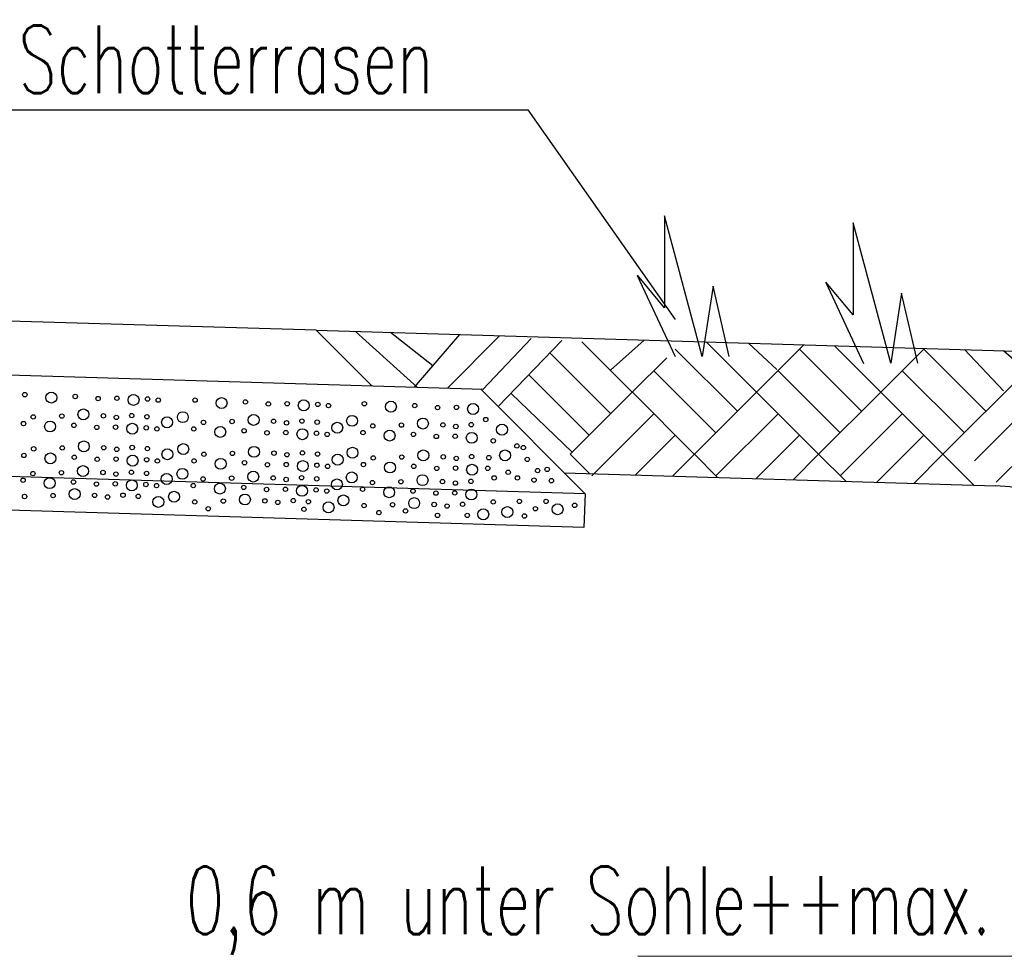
# Model space of a CAD drawing. Extents: x 3408772 to 3410442, y 5787844 to 5790056.
# Tile 65 of 80: x 3410010 to 3410025, y 5788646 to 5788660. Entities that reach past the tile are written whole.
import ezdxf

# ---------------------------------------------------------------- set-up
doc = ezdxf.new("R2010")
doc.units = 0
doc.header["$MEASUREMENT"] = 0
doc.linetypes.add('LINIENART0', pattern=[0])
doc.layers.add('detail_AA-BB', color=7, linetype='Continuous')
doc.layers.add('NULLEBENE', color=7, linetype='Continuous')
doc.styles.add('SIMPLEX', font='simplex')

# ---------------------------------------------------------------- blocks, each defined once
blk = doc.blocks.new('GRENZS-104')
at = {"layer": 'NULLEBENE', "color": 1, "linetype": 'LINIENART0'}
blk.add_circle((0, 0), 0.81, dxfattribs=at)

msp = doc.modelspace()

# ---------------------------------------------------------------- linework, layer by layer
at = {"layer": 'detail_AA-BB', "color": 128, "linetype": 'LINIENART0'}
for p, q in [((3410009.53438, 5788658.44736), (3410017.62118, 5788658.44736)), ((3410009.53438, 5788658.44736), (3410017.62118, 5788658.44736)), ((3410017.621, 5788658.447), (3410019.79956, 5788655.34181)), ((3410017.621, 5788658.447), (3410019.79956, 5788655.34181)), ((3410015.98849, 5788654.33725), (3410015.06915, 5788655.16548)), ((3410015.98849, 5788654.33725), (3410015.06915, 5788655.16548)), ((3410016.21467, 5788654.65559), (3410015.5883, 5788655.14989)), ((3410016.21467, 5788654.65559), (3410015.5883, 5788655.14989)), ((3410015.9411, 5788654.33867), (3410016.6147, 5788655.11899)), ((3410015.9411, 5788654.33867), (3410016.6147, 5788655.11899)), ((3410016.43032, 5788654.32399), (3410017.19849, 5788655.09367)), ((3410016.43032, 5788654.32399), (3410017.19849, 5788655.09367)), ((3410016.95561, 5788654.30822), (3410017.66816, 5788655.06259)), ((3410016.95561, 5788654.30822), (3410017.66816, 5788655.06259)), ((3410017.17969, 5788654.05231), (3410018.12251, 5788655.03252)), ((3410017.17969, 5788654.05231), (3410018.12251, 5788655.03252)), ((3410019.16686, 5788654.26567), (3410018.41967, 5788655.01286)), ((3410019.16686, 5788654.26567), (3410018.41967, 5788655.01286)), ((3410018.84162, 5788654.59091), (3410019.34014, 5788655.03718)), ((3410018.84162, 5788654.59091), (3410019.34014, 5788655.03718)), ((3410021.00534, 5788654.26567), (3410020.2615, 5788655.00951)), ((3410021.00534, 5788654.26567), (3410020.2615, 5788655.00951)), ((3410021.30321, 5788654.60419), (3410020.88627, 5788654.99074)), ((3410021.30321, 5788654.60419), (3410020.88627, 5788654.99074)), ((3410021.00534, 5788654.26567), (3410021.70578, 5788654.96612)), ((3410021.00534, 5788654.26567), (3410021.70578, 5788654.96612)), ((3410022.84381, 5788654.26567), (3410022.15692, 5788654.95257)), ((3410022.84381, 5788654.26567), (3410022.15692, 5788654.95257)), ((3410018.84866, 5788653.94747), (3410017.94655, 5788654.84959)), ((3410018.84866, 5788653.94747), (3410017.94655, 5788654.84959)), ((3410019.16686, 5788654.26567), (3410019.67758, 5788654.77639)), ((3410019.16686, 5788654.26567), (3410019.67758, 5788654.77639)), ((3410020.72249, 5788653.98283), (3410019.80325, 5788654.90207)), ((3410020.72249, 5788653.98283), (3410019.80325, 5788654.90207)), ((3410022.56097, 5788653.98283), (3410021.64173, 5788654.90207)), ((3410022.56097, 5788653.98283), (3410021.64173, 5788654.90207)), ((3410022.84381, 5788654.26567), (3410023.49064, 5788654.9125)), ((3410022.84381, 5788654.26567), (3410023.49064, 5788654.9125)), ((3410024.39945, 5788653.98283), (3410023.46913, 5788654.91315)), ((3410024.39945, 5788653.98283), (3410023.46913, 5788654.91315)), ((3410025.27551, 5788654.85889), (3410023.76305, 5788653.34643)), ((3410025.27551, 5788654.85889), (3410023.76305, 5788653.34643)), ((3410024.66214, 5788654.28586), (3410024.08357, 5788654.89784)), ((3410024.66214, 5788654.28586), (3410024.08357, 5788654.89784)), ((3410025.02833, 5788654.55603), (3410024.6596, 5788654.87739)), ((3410025.02833, 5788654.55603), (3410024.6596, 5788654.87739)), ((3410018.53046, 5788653.62928), (3410017.63454, 5788654.5252)), ((3410018.53046, 5788653.62928), (3410017.63454, 5788654.5252)), ((3410020.40429, 5788653.66463), (3410019.48506, 5788654.58387)), ((3410020.40429, 5788653.66463), (3410019.48506, 5788654.58387)), ((3410022.24277, 5788653.66463), (3410021.32353, 5788654.58387)), ((3410022.24277, 5788653.66463), (3410021.32353, 5788654.58387)), ((3410024.08125, 5788653.66463), (3410023.16201, 5788654.58387)), ((3410024.08125, 5788653.66463), (3410023.16201, 5788654.58387)), ((3410018.27844, 5788653.37725), (3410017.37233, 5788654.24495)), ((3410018.27844, 5788653.37725), (3410017.37233, 5788654.24495)), ((3410019.16686, 5788654.26567), (3410018.24762, 5788653.34643)), ((3410019.16686, 5788654.26567), (3410018.24762, 5788653.34643)), ((3410020.086, 5788653.346), (3410019.167, 5788654.266)), ((3410020.086, 5788653.346), (3410019.167, 5788654.266)), ((3410021.00534, 5788654.26567), (3410020.0861, 5788653.34643)), ((3410021.00534, 5788654.26567), (3410020.0861, 5788653.34643)), ((3410021.92457, 5788653.34643), (3410021.00534, 5788654.26567)), ((3410021.92457, 5788653.34643), (3410021.00534, 5788654.26567)), ((3410022.84381, 5788654.26567), (3410021.92457, 5788653.34643)), ((3410022.84381, 5788654.26567), (3410021.92457, 5788653.34643)), ((3410023.76305, 5788653.34643), (3410022.84381, 5788654.26567)), ((3410023.76305, 5788653.34643), (3410022.84381, 5788654.26567)), ((3410019.48506, 5788653.94747), (3410018.56582, 5788653.02824)), ((3410019.48506, 5788653.94747), (3410018.56582, 5788653.02824)), ((3410021.32353, 5788653.94747), (3410020.40429, 5788653.02824)), ((3410021.32353, 5788653.94747), (3410020.40429, 5788653.02824)), ((3410023.16201, 5788653.94747), (3410022.24277, 5788653.02824)), ((3410023.16201, 5788653.94747), (3410022.24277, 5788653.02824)), ((3410024.96513, 5788653.98283), (3410024.23218, 5788653.24988)), ((3410024.96513, 5788653.98283), (3410024.23218, 5788653.24988)), ((3410019.80325, 5788653.62928), (3410019.21427, 5788653.04029)), ((3410019.80325, 5788653.62928), (3410019.21427, 5788653.04029)), ((3410021.64173, 5788653.62928), (3410020.99906, 5788652.98661)), ((3410021.64173, 5788653.62928), (3410020.99906, 5788652.98661)), ((3410023.48021, 5788653.62928), (3410022.78386, 5788652.93293)), ((3410023.48021, 5788653.62928), (3410022.78386, 5788652.93293)), ((3410025.28333, 5788653.66463), (3410024.55038, 5788652.93168)), ((3410025.28333, 5788653.66463), (3410024.55038, 5788652.93168)), ((3410018.24762, 5788653.34643), (3410018.53328, 5788653.06077)), ((3410018.24762, 5788653.34643), (3410018.53328, 5788653.06077)), ((3410020.0861, 5788653.34643), (3410019.76344, 5788653.02377)), ((3410020.0861, 5788653.34643), (3410019.76344, 5788653.02377)), ((3410020.0861, 5788653.34643), (3410020.42877, 5788653.00376)), ((3410020.0861, 5788653.34643), (3410020.42877, 5788653.00376)), ((3410021.92457, 5788653.34643), (3410021.54823, 5788652.97009)), ((3410021.92457, 5788653.34643), (3410021.54823, 5788652.97009)), ((3410021.92457, 5788653.34643), (3410022.32426, 5788652.94675)), ((3410021.92457, 5788653.34643), (3410022.32426, 5788652.94675)), ((3410023.76305, 5788653.34643), (3410023.33303, 5788652.91641)), ((3410023.76305, 5788653.34643), (3410023.33303, 5788652.91641)), ((3410023.76305, 5788653.34643), (3410024.21975, 5788652.88974)), ((3410023.76305, 5788653.34643), (3410024.21975, 5788652.88974))]:
    msp.add_line(p, q, dxfattribs=at)
at = {"layer": 'detail_AA-BB', "color": 18, "linetype": 'LINIENART0'}
for p, q in [((3410020.20179, 5788654.79638), (3410019.64179, 5788656.87638)), ((3410019.64179, 5788656.87638), (3410019.64179, 5788655.51638)), ((3410020.20179, 5788654.79638), (3410019.64179, 5788656.87638)), ((3410019.64179, 5788656.87638), (3410019.64179, 5788655.51638)), ((3410022.99282, 5788654.6936), (3410022.43282, 5788656.7736)), ((3410022.43282, 5788656.7736), (3410022.43282, 5788655.4136)), ((3410022.99282, 5788654.6936), (3410022.43282, 5788656.7736)), ((3410022.43282, 5788656.7736), (3410022.43282, 5788655.4136)), ((3410019.23844, 5788655.99442), (3410019.79844, 5788654.79442)), ((3410019.23844, 5788655.99442), (3410019.79844, 5788654.79442)), ((3410019.64179, 5788655.51638), (3410019.24179, 5788655.99638)), ((3410019.64179, 5788655.51638), (3410019.24179, 5788655.99638)), ((3410020.36179, 5788655.83638), (3410020.20179, 5788654.79638)), ((3410020.36179, 5788655.83638), (3410020.20179, 5788654.79638)), ((3410020.60179, 5788654.79638), (3410020.36179, 5788655.83638)), ((3410020.60179, 5788654.79638), (3410020.36179, 5788655.83638)), ((3410022.02947, 5788655.89164), (3410022.58947, 5788654.69164)), ((3410022.02947, 5788655.89164), (3410022.58947, 5788654.69164)), ((3410022.43282, 5788655.4136), (3410022.03282, 5788655.8936)), ((3410022.43282, 5788655.4136), (3410022.03282, 5788655.8936)), ((3410023.15282, 5788655.7336), (3410022.99282, 5788654.6936)), ((3410023.15282, 5788655.7336), (3410022.99282, 5788654.6936)), ((3410023.39282, 5788654.6936), (3410023.15282, 5788655.7336)), ((3410023.39282, 5788654.6936), (3410023.15282, 5788655.7336))]:
    msp.add_line(p, q, dxfattribs=at)
at = {"layer": 'detail_AA-BB', "color": 160, "linetype": 'LINIENART0'}
for p, q in [((3410014.4864, 5788655.1827), (3409979.49011, 5788656.23311)), ((3410014.4864, 5788655.1827), (3409979.49011, 5788656.23311)), ((3410014.4864, 5788655.1827), (3409979.49011, 5788656.23311)), ((3410014.4864, 5788655.1827), (3409979.49011, 5788656.23311)), ((3410016.95773, 5788654.30816), (3409976.97773, 5788655.50816)), ((3410016.95773, 5788654.30816), (3409976.97773, 5788655.50816)), ((3410014.486, 5788655.183), (3410015.312, 5788654.358)), ((3410014.486, 5788655.183), (3410015.312, 5788654.358)), ((3410016.923, 5788654.309), (3410018.47, 5788652.762)), ((3410016.923, 5788654.309), (3410018.47, 5788652.762)), ((3410018.46973, 5788652.76227), (3409975.601, 5788654.049)), ((3410018.46973, 5788652.76227), (3409975.601, 5788654.049)), ((3410018.44798, 5788652.26253), (3409975.5849, 5788653.54907)), ((3410018.44798, 5788652.26253), (3409975.5849, 5788653.54907)), ((3410018.47, 5788652.762), (3410018.448, 5788652.263)), ((3410018.47, 5788652.762), (3410018.448, 5788652.263)), ((3410019.249, 5788645.922), (3410028.213, 5788645.914)), ((3410019.249, 5788645.922), (3410028.213, 5788645.914))]:
    msp.add_line(p, q, dxfattribs=at)
at = {"layer": 'detail_AA-BB', "color": 176, "linetype": 'LINIENART0'}
msp.add_line((3410014.486, 5788655.183), (3410025.072, 5788654.865), dxfattribs=at)
msp.add_line((3410014.486, 5788655.183), (3410025.072, 5788654.865), dxfattribs=at)
at = {"layer": 'detail_AA-BB', "color": 144, "linetype": 'LINIENART0'}
msp.add_line((3410018.16, 5788653.072), (3410024.54153, 5788652.88006), dxfattribs=at)
msp.add_line((3410018.16, 5788653.072), (3410024.54153, 5788652.88006), dxfattribs=at)
msp.add_arc((3410024.479, 5788650.8), 2.081, 56.8482, 88.278, dxfattribs=at)
msp.add_arc((3410024.479, 5788650.8), 2.081, 56.8482, 88.278, dxfattribs=at)

# ---------------------------------------------------------------- block references
at = {"layer": 'detail_AA-BB'}
for p, xscale, yscale in [((3410010.17575, 5788654.22943), 0.04, 0.04), ((3410010.17575, 5788654.22943), 0.04, 0.04), ((3410010.56873, 5788654.18576), 0.1, 0.1), ((3410010.56873, 5788654.18576), 0.1, 0.1), ((3410010.92141, 5788654.20255), 0.04, 0.04), ((3410010.92141, 5788654.20255), 0.04, 0.04), ((3410011.26065, 5788654.17232), 0.04, 0.04), ((3410011.26065, 5788654.17232), 0.04, 0.04), ((3410011.53944, 5788654.17568), 0.04, 0.04), ((3410011.53944, 5788654.17568), 0.04, 0.04), ((3410011.78463, 5788654.15217), 0.1, 0.1), ((3410011.78463, 5788654.15217), 0.1, 0.1), ((3410011.99288, 5788654.16561), 0.04, 0.04), ((3410011.99288, 5788654.16561), 0.04, 0.04), ((3410012.15075, 5788654.14881), 0.04, 0.04), ((3410012.15075, 5788654.14881), 0.04, 0.04), ((3410012.69488, 5788654.14881), 0.04, 0.04), ((3410012.69488, 5788654.14881), 0.04, 0.04), ((3410013.08786, 5788654.10515), 0.1, 0.1), ((3410013.08786, 5788654.10515), 0.1, 0.1), ((3410013.44054, 5788654.12194), 0.04, 0.04), ((3410013.44054, 5788654.12194), 0.04, 0.04), ((3410013.77979, 5788654.09171), 0.04, 0.04), ((3410013.77979, 5788654.09171), 0.04, 0.04), ((3410014.05857, 5788654.09507), 0.04, 0.04), ((3410014.05857, 5788654.09507), 0.04, 0.04), ((3410014.30377, 5788654.07156), 0.1, 0.1), ((3410014.30377, 5788654.07156), 0.1, 0.1), ((3410014.51201, 5788654.08499), 0.04, 0.04), ((3410014.51201, 5788654.08499), 0.04, 0.04), ((3410014.66988, 5788654.0682), 0.04, 0.04), ((3410014.66988, 5788654.0682), 0.04, 0.04), ((3410015.20058, 5788654.09507), 0.04, 0.04), ((3410015.20058, 5788654.09507), 0.04, 0.04), ((3410015.59356, 5788654.05141), 0.1, 0.1), ((3410015.59356, 5788654.05141), 0.1, 0.1), ((3410015.94624, 5788654.0682), 0.04, 0.04), ((3410015.94624, 5788654.0682), 0.04, 0.04), ((3410016.28549, 5788654.03797), 0.04, 0.04), ((3410016.28549, 5788654.03797), 0.04, 0.04), ((3410016.56427, 5788654.04133), 0.04, 0.04), ((3410016.56427, 5788654.04133), 0.04, 0.04), ((3410016.80947, 5788654.01782), 0.1, 0.1), ((3410016.80947, 5788654.01782), 0.1, 0.1), ((3410010.30083, 5788653.90029), 0.04, 0.04), ((3410010.30083, 5788653.90029), 0.04, 0.04), ((3410010.7238, 5788653.913), 0.04, 0.04), ((3410010.7238, 5788653.913), 0.04, 0.04), ((3410011.04289, 5788653.93651), 0.1, 0.1), ((3410011.04289, 5788653.93651), 0.1, 0.1), ((3410011.33847, 5788653.91635), 0.04, 0.04), ((3410011.33847, 5788653.91635), 0.04, 0.04), ((3410011.52992, 5788653.89284), 0.04, 0.04), ((3410011.52992, 5788653.89284), 0.04, 0.04), ((3410011.75833, 5788653.91971), 0.04, 0.04), ((3410011.75833, 5788653.91971), 0.04, 0.04), ((3410011.98337, 5788653.90292), 0.04, 0.04), ((3410011.98337, 5788653.90292), 0.04, 0.04), ((3410012.28083, 5788653.82029), 0.1, 0.1), ((3410012.28083, 5788653.82029), 0.1, 0.1), ((3410012.51407, 5788653.8962), 0.1, 0.1), ((3410012.51407, 5788653.8962), 0.1, 0.1), ((3410013.56203, 5788653.8559), 0.1, 0.1), ((3410013.56203, 5788653.8559), 0.1, 0.1), ((3410015.01976, 5788653.84246), 0.1, 0.1), ((3410015.01976, 5788653.84246), 0.1, 0.1), ((3410010.15616, 5788653.80215), 0.04, 0.04), ((3410010.15616, 5788653.80215), 0.04, 0.04), ((3410010.54914, 5788653.75849), 0.1, 0.1), ((3410010.54914, 5788653.75849), 0.1, 0.1), ((3410010.90182, 5788653.77528), 0.04, 0.04), ((3410010.90182, 5788653.77528), 0.04, 0.04), ((3410011.24106, 5788653.74505), 0.04, 0.04), ((3410011.24106, 5788653.74505), 0.04, 0.04), ((3410011.51985, 5788653.74841), 0.04, 0.04), ((3410011.51985, 5788653.74841), 0.04, 0.04), ((3410011.76504, 5788653.7249), 0.1, 0.1), ((3410011.76504, 5788653.7249), 0.1, 0.1), ((3410011.97329, 5788653.73834), 0.04, 0.04), ((3410011.97329, 5788653.73834), 0.04, 0.04), ((3410012.81996, 5788653.81968), 0.04, 0.04), ((3410012.81996, 5788653.81968), 0.04, 0.04), ((3410013.06828, 5788653.67788), 0.1, 0.1), ((3410013.06828, 5788653.67788), 0.1, 0.1), ((3410013.24294, 5788653.83238), 0.04, 0.04), ((3410013.24294, 5788653.83238), 0.04, 0.04), ((3410013.8576, 5788653.83574), 0.04, 0.04), ((3410013.8576, 5788653.83574), 0.04, 0.04), ((3410014.04906, 5788653.81223), 0.04, 0.04), ((3410014.04906, 5788653.81223), 0.04, 0.04), ((3410014.27746, 5788653.8391), 0.04, 0.04), ((3410014.27746, 5788653.8391), 0.04, 0.04), ((3410014.5025, 5788653.82231), 0.04, 0.04), ((3410014.5025, 5788653.82231), 0.04, 0.04), ((3410014.79996, 5788653.73968), 0.1, 0.1), ((3410014.79996, 5788653.73968), 0.1, 0.1), ((3410015.32566, 5788653.76594), 0.04, 0.04), ((3410015.32566, 5788653.76594), 0.04, 0.04), ((3410015.74863, 5788653.77864), 0.04, 0.04), ((3410015.74863, 5788653.77864), 0.04, 0.04), ((3410016.06772, 5788653.80215), 0.1, 0.1), ((3410016.06772, 5788653.80215), 0.1, 0.1), ((3410016.3633, 5788653.782), 0.04, 0.04), ((3410016.3633, 5788653.782), 0.04, 0.04), ((3410016.55476, 5788653.75849), 0.04, 0.04), ((3410016.55476, 5788653.75849), 0.04, 0.04), ((3410016.78316, 5788653.78536), 0.04, 0.04), ((3410016.78316, 5788653.78536), 0.04, 0.04), ((3410016.99733, 5788653.8613), 0.04, 0.04), ((3410016.99733, 5788653.8613), 0.04, 0.04), ((3410017.23812, 5788653.71185), 0.1, 0.1), ((3410017.23812, 5788653.71185), 0.1, 0.1), ((3410012.13116, 5788653.72154), 0.04, 0.04), ((3410012.13116, 5788653.72154), 0.04, 0.04), ((3410012.67529, 5788653.72154), 0.04, 0.04), ((3410012.67529, 5788653.72154), 0.04, 0.04), ((3410013.42095, 5788653.69467), 0.04, 0.04), ((3410013.42095, 5788653.69467), 0.04, 0.04), ((3410013.7602, 5788653.66444), 0.04, 0.04), ((3410013.7602, 5788653.66444), 0.04, 0.04), ((3410014.03898, 5788653.6678), 0.04, 0.04), ((3410014.03898, 5788653.6678), 0.04, 0.04), ((3410014.28418, 5788653.64429), 0.1, 0.1), ((3410014.28418, 5788653.64429), 0.1, 0.1), ((3410014.49243, 5788653.65772), 0.04, 0.04), ((3410014.49243, 5788653.65772), 0.04, 0.04), ((3410014.65029, 5788653.64093), 0.04, 0.04), ((3410014.65029, 5788653.64093), 0.04, 0.04), ((3410015.18099, 5788653.6678), 0.04, 0.04), ((3410015.18099, 5788653.6678), 0.04, 0.04), ((3410015.57397, 5788653.62414), 0.1, 0.1), ((3410015.57397, 5788653.62414), 0.1, 0.1), ((3410015.92665, 5788653.64093), 0.04, 0.04), ((3410015.92665, 5788653.64093), 0.04, 0.04), ((3410016.2659, 5788653.6107), 0.04, 0.04), ((3410016.2659, 5788653.6107), 0.04, 0.04), ((3410016.54468, 5788653.61406), 0.04, 0.04), ((3410016.54468, 5788653.61406), 0.04, 0.04), ((3410016.78988, 5788653.59055), 0.1, 0.1), ((3410016.78988, 5788653.59055), 0.1, 0.1), ((3410010.72971, 5788653.44039), 0.04, 0.04), ((3410010.72971, 5788653.44039), 0.04, 0.04), ((3410011.0488, 5788653.4639), 0.1, 0.1), ((3410011.0488, 5788653.4639), 0.1, 0.1), ((3410011.34438, 5788653.44375), 0.04, 0.04), ((3410011.34438, 5788653.44375), 0.04, 0.04), ((3410011.76423, 5788653.44711), 0.04, 0.04), ((3410011.76423, 5788653.44711), 0.04, 0.04), ((3410012.51997, 5788653.4236), 0.1, 0.1), ((3410012.51997, 5788653.4236), 0.1, 0.1), ((3410013.56793, 5788653.38329), 0.1, 0.1), ((3410013.56793, 5788653.38329), 0.1, 0.1), ((3410017.10942, 5788653.54578), 0.04, 0.04), ((3410017.10942, 5788653.54578), 0.04, 0.04), ((3410017.45816, 5788653.47106), 0.04, 0.04), ((3410017.45816, 5788653.47106), 0.04, 0.04), ((3410017.55364, 5788653.44615), 0.04, 0.04), ((3410017.55364, 5788653.44615), 0.04, 0.04), ((3410010.16206, 5788653.32955), 0.04, 0.04), ((3410010.16206, 5788653.32955), 0.04, 0.04), ((3410010.30674, 5788653.42769), 0.04, 0.04), ((3410010.30674, 5788653.42769), 0.04, 0.04), ((3410010.55505, 5788653.28589), 0.1, 0.1), ((3410010.55505, 5788653.28589), 0.1, 0.1), ((3410010.90773, 5788653.30268), 0.04, 0.04), ((3410010.90773, 5788653.30268), 0.04, 0.04), ((3410011.53583, 5788653.42024), 0.04, 0.04), ((3410011.53583, 5788653.42024), 0.04, 0.04), ((3410011.77095, 5788653.2523), 0.1, 0.1), ((3410011.77095, 5788653.2523), 0.1, 0.1), ((3410011.98928, 5788653.43032), 0.04, 0.04), ((3410011.98928, 5788653.43032), 0.04, 0.04), ((3410012.28674, 5788653.34769), 0.1, 0.1), ((3410012.28674, 5788653.34769), 0.1, 0.1), ((3410012.82587, 5788653.34707), 0.04, 0.04), ((3410012.82587, 5788653.34707), 0.04, 0.04), ((3410013.24884, 5788653.35978), 0.04, 0.04), ((3410013.24884, 5788653.35978), 0.04, 0.04), ((3410013.86351, 5788653.36314), 0.04, 0.04), ((3410013.86351, 5788653.36314), 0.04, 0.04), ((3410014.05497, 5788653.33963), 0.04, 0.04), ((3410014.05497, 5788653.33963), 0.04, 0.04), ((3410014.28337, 5788653.3665), 0.04, 0.04), ((3410014.28337, 5788653.3665), 0.04, 0.04), ((3410014.50841, 5788653.3497), 0.04, 0.04), ((3410014.50841, 5788653.3497), 0.04, 0.04), ((3410014.80587, 5788653.26707), 0.1, 0.1), ((3410014.80587, 5788653.26707), 0.1, 0.1), ((3410015.02567, 5788653.36986), 0.1, 0.1), ((3410015.02567, 5788653.36986), 0.1, 0.1), ((3410015.33157, 5788653.29333), 0.04, 0.04), ((3410015.33157, 5788653.29333), 0.04, 0.04), ((3410015.75454, 5788653.30604), 0.04, 0.04), ((3410015.75454, 5788653.30604), 0.04, 0.04), ((3410016.07363, 5788653.32955), 0.1, 0.1), ((3410016.07363, 5788653.32955), 0.1, 0.1), ((3410016.36921, 5788653.3094), 0.04, 0.04), ((3410016.36921, 5788653.3094), 0.04, 0.04), ((3410016.56066, 5788653.28589), 0.04, 0.04), ((3410016.56066, 5788653.28589), 0.04, 0.04), ((3410016.78907, 5788653.31276), 0.04, 0.04), ((3410016.78907, 5788653.31276), 0.04, 0.04), ((3410017.043, 5788653.29669), 0.04, 0.04), ((3410017.043, 5788653.29669), 0.04, 0.04), ((3410017.28379, 5788653.3299), 0.1, 0.1), ((3410017.28379, 5788653.3299), 0.1, 0.1), ((3410011.03698, 5788653.09764), 0.1, 0.1), ((3410011.03698, 5788653.09764), 0.1, 0.1), ((3410011.24697, 5788653.27245), 0.04, 0.04), ((3410011.24697, 5788653.27245), 0.04, 0.04), ((3410011.52576, 5788653.27581), 0.04, 0.04), ((3410011.52576, 5788653.27581), 0.04, 0.04), ((3410011.9792, 5788653.26573), 0.04, 0.04), ((3410011.9792, 5788653.26573), 0.04, 0.04), ((3410012.13707, 5788653.24894), 0.04, 0.04), ((3410012.13707, 5788653.24894), 0.04, 0.04), ((3410012.6812, 5788653.24894), 0.04, 0.04), ((3410012.6812, 5788653.24894), 0.04, 0.04), ((3410013.07418, 5788653.20527), 0.1, 0.1), ((3410013.07418, 5788653.20527), 0.1, 0.1), ((3410013.42686, 5788653.22207), 0.04, 0.04), ((3410013.42686, 5788653.22207), 0.04, 0.04), ((3410013.76611, 5788653.19184), 0.04, 0.04), ((3410013.76611, 5788653.19184), 0.04, 0.04), ((3410014.04489, 5788653.1952), 0.04, 0.04), ((3410014.04489, 5788653.1952), 0.04, 0.04), ((3410014.29009, 5788653.17168), 0.1, 0.1), ((3410014.29009, 5788653.17168), 0.1, 0.1), ((3410014.49833, 5788653.18512), 0.04, 0.04), ((3410014.49833, 5788653.18512), 0.04, 0.04), ((3410014.6562, 5788653.16833), 0.04, 0.04), ((3410014.6562, 5788653.16833), 0.04, 0.04), ((3410015.1869, 5788653.1952), 0.04, 0.04), ((3410015.1869, 5788653.1952), 0.04, 0.04), ((3410015.57988, 5788653.15153), 0.1, 0.1), ((3410015.57988, 5788653.15153), 0.1, 0.1), ((3410015.93256, 5788653.16833), 0.04, 0.04), ((3410015.93256, 5788653.16833), 0.04, 0.04), ((3410016.55059, 5788653.14146), 0.04, 0.04), ((3410016.55059, 5788653.14146), 0.04, 0.04), ((3410016.79578, 5788653.11794), 0.1, 0.1), ((3410016.79578, 5788653.11794), 0.1, 0.1), ((3410017.61177, 5788653.27178), 0.04, 0.04), ((3410017.61177, 5788653.27178), 0.04, 0.04), ((3410010.29492, 5788653.06142), 0.04, 0.04), ((3410010.29492, 5788653.06142), 0.04, 0.04), ((3410010.71789, 5788653.07412), 0.04, 0.04), ((3410010.71789, 5788653.07412), 0.04, 0.04), ((3410011.33256, 5788653.07748), 0.04, 0.04), ((3410011.33256, 5788653.07748), 0.04, 0.04), ((3410011.52402, 5788653.05397), 0.04, 0.04), ((3410011.52402, 5788653.05397), 0.04, 0.04), ((3410011.75242, 5788653.08084), 0.04, 0.04), ((3410011.75242, 5788653.08084), 0.04, 0.04), ((3410011.97746, 5788653.06405), 0.04, 0.04), ((3410011.97746, 5788653.06405), 0.04, 0.04), ((3410012.27492, 5788652.98142), 0.1, 0.1), ((3410012.27492, 5788652.98142), 0.1, 0.1), ((3410012.50816, 5788653.05733), 0.1, 0.1), ((3410012.50816, 5788653.05733), 0.1, 0.1), ((3410013.55612, 5788653.01702), 0.1, 0.1), ((3410013.55612, 5788653.01702), 0.1, 0.1), ((3410013.8517, 5788652.99687), 0.04, 0.04), ((3410013.8517, 5788652.99687), 0.04, 0.04), ((3410014.27155, 5788653.00023), 0.04, 0.04), ((3410014.27155, 5788653.00023), 0.04, 0.04), ((3410015.01386, 5788653.00359), 0.1, 0.1), ((3410015.01386, 5788653.00359), 0.1, 0.1), ((3410016.06182, 5788652.96328), 0.1, 0.1), ((3410016.06182, 5788652.96328), 0.1, 0.1), ((3410016.2718, 5788653.1381), 0.04, 0.04), ((3410016.2718, 5788653.1381), 0.04, 0.04), ((3410017.02639, 5788653.13893), 0.04, 0.04), ((3410017.02639, 5788653.13893), 0.04, 0.04), ((3410017.12188, 5788652.99777), 0.04, 0.04), ((3410017.12188, 5788652.99777), 0.04, 0.04), ((3410017.32946, 5788653.08081), 0.04, 0.04), ((3410017.32946, 5788653.08081), 0.04, 0.04), ((3410017.46646, 5788652.99777), 0.04, 0.04), ((3410017.46646, 5788652.99777), 0.04, 0.04), ((3410017.76537, 5788653.10571), 0.04, 0.04), ((3410017.76537, 5788653.10571), 0.04, 0.04), ((3410017.90653, 5788653.12232), 0.04, 0.04), ((3410017.90653, 5788653.12232), 0.04, 0.04), ((3410010.15025, 5788652.96328), 0.04, 0.04), ((3410010.15025, 5788652.96328), 0.04, 0.04), ((3410010.54323, 5788652.91962), 0.1, 0.1), ((3410010.54323, 5788652.91962), 0.1, 0.1), ((3410010.89591, 5788652.93641), 0.04, 0.04), ((3410010.89591, 5788652.93641), 0.04, 0.04), ((3410011.23516, 5788652.90618), 0.04, 0.04), ((3410011.23516, 5788652.90618), 0.04, 0.04), ((3410011.51394, 5788652.90954), 0.04, 0.04), ((3410011.51394, 5788652.90954), 0.04, 0.04), ((3410011.75914, 5788652.88603), 0.1, 0.1), ((3410011.75914, 5788652.88603), 0.1, 0.1), ((3410011.96738, 5788652.89946), 0.04, 0.04), ((3410011.96738, 5788652.89946), 0.04, 0.04), ((3410012.12525, 5788652.88267), 0.04, 0.04), ((3410012.12525, 5788652.88267), 0.04, 0.04), ((3410012.66938, 5788652.88267), 0.04, 0.04), ((3410012.66938, 5788652.88267), 0.04, 0.04), ((3410012.81406, 5788652.98081), 0.04, 0.04), ((3410012.81406, 5788652.98081), 0.04, 0.04), ((3410013.06237, 5788652.83901), 0.1, 0.1), ((3410013.06237, 5788652.83901), 0.1, 0.1), ((3410013.23703, 5788652.99351), 0.04, 0.04), ((3410013.23703, 5788652.99351), 0.04, 0.04), ((3410013.41505, 5788652.8558), 0.04, 0.04), ((3410013.41505, 5788652.8558), 0.04, 0.04), ((3410014.04315, 5788652.97336), 0.04, 0.04), ((3410014.04315, 5788652.97336), 0.04, 0.04), ((3410014.27827, 5788652.80542), 0.1, 0.1), ((3410014.27827, 5788652.80542), 0.1, 0.1), ((3410014.4966, 5788652.98344), 0.04, 0.04), ((3410014.4966, 5788652.98344), 0.04, 0.04), ((3410014.79406, 5788652.90081), 0.1, 0.1), ((3410014.79406, 5788652.90081), 0.1, 0.1), ((3410015.31976, 5788652.92706), 0.04, 0.04), ((3410015.31976, 5788652.92706), 0.04, 0.04), ((3410015.74273, 5788652.93977), 0.04, 0.04), ((3410015.74273, 5788652.93977), 0.04, 0.04), ((3410016.3574, 5788652.94313), 0.04, 0.04), ((3410016.3574, 5788652.94313), 0.04, 0.04), ((3410016.54885, 5788652.91962), 0.04, 0.04), ((3410016.54885, 5788652.91962), 0.04, 0.04), ((3410016.77725, 5788652.94649), 0.04, 0.04), ((3410016.77725, 5788652.94649), 0.04, 0.04), ((3410017.7114, 5788652.96456), 0.04, 0.04), ((3410017.7114, 5788652.96456), 0.04, 0.04), ((3410017.9688, 5788652.95626), 0.04, 0.04), ((3410017.9688, 5788652.95626), 0.04, 0.04), ((3410010.17149, 5788652.72179), 0.04, 0.04), ((3410010.17149, 5788652.72179), 0.04, 0.04), ((3410010.59446, 5788652.7345), 0.04, 0.04), ((3410010.59446, 5788652.7345), 0.04, 0.04), ((3410010.91355, 5788652.75801), 0.1, 0.1), ((3410010.91355, 5788652.75801), 0.1, 0.1), ((3410011.20913, 5788652.73785), 0.04, 0.04), ((3410011.20913, 5788652.73785), 0.04, 0.04), ((3410011.40058, 5788652.71434), 0.04, 0.04), ((3410011.40058, 5788652.71434), 0.04, 0.04), ((3410011.62898, 5788652.74121), 0.04, 0.04), ((3410011.62898, 5788652.74121), 0.04, 0.04), ((3410011.85402, 5788652.72442), 0.04, 0.04), ((3410011.85402, 5788652.72442), 0.04, 0.04), ((3410012.38472, 5788652.7177), 0.1, 0.1), ((3410012.38472, 5788652.7177), 0.1, 0.1), ((3410013.43268, 5788652.6774), 0.1, 0.1), ((3410013.43268, 5788652.6774), 0.1, 0.1), ((3410013.75429, 5788652.82557), 0.04, 0.04), ((3410013.75429, 5788652.82557), 0.04, 0.04), ((3410014.03307, 5788652.82893), 0.04, 0.04), ((3410014.03307, 5788652.82893), 0.04, 0.04), ((3410014.48652, 5788652.81885), 0.04, 0.04), ((3410014.48652, 5788652.81885), 0.04, 0.04), ((3410014.64438, 5788652.80206), 0.04, 0.04), ((3410014.64438, 5788652.80206), 0.04, 0.04), ((3410014.89042, 5788652.66396), 0.1, 0.1), ((3410014.89042, 5788652.66396), 0.1, 0.1), ((3410015.17508, 5788652.82893), 0.04, 0.04), ((3410015.17508, 5788652.82893), 0.04, 0.04), ((3410015.56807, 5788652.78526), 0.1, 0.1), ((3410015.56807, 5788652.78526), 0.1, 0.1), ((3410015.92075, 5788652.80206), 0.04, 0.04), ((3410015.92075, 5788652.80206), 0.04, 0.04), ((3410016.25999, 5788652.77183), 0.04, 0.04), ((3410016.25999, 5788652.77183), 0.04, 0.04), ((3410016.53877, 5788652.77519), 0.04, 0.04), ((3410016.53877, 5788652.77519), 0.04, 0.04), ((3410016.78397, 5788652.75168), 0.1, 0.1), ((3410016.78397, 5788652.75168), 0.1, 0.1), ((3410012.15149, 5788652.64179), 0.1, 0.1), ((3410012.15149, 5788652.64179), 0.1, 0.1), ((3410012.69062, 5788652.64118), 0.04, 0.04), ((3410012.69062, 5788652.64118), 0.04, 0.04), ((3410013.11359, 5788652.65388), 0.04, 0.04), ((3410013.11359, 5788652.65388), 0.04, 0.04), ((3410013.72826, 5788652.65724), 0.04, 0.04), ((3410013.72826, 5788652.65724), 0.04, 0.04), ((3410013.91971, 5788652.63373), 0.04, 0.04), ((3410013.91971, 5788652.63373), 0.04, 0.04), ((3410014.14812, 5788652.6606), 0.04, 0.04), ((3410014.14812, 5788652.6606), 0.04, 0.04), ((3410014.37316, 5788652.64381), 0.04, 0.04), ((3410014.37316, 5788652.64381), 0.04, 0.04), ((3410014.67062, 5788652.56118), 0.1, 0.1), ((3410014.67062, 5788652.56118), 0.1, 0.1), ((3410015.19632, 5788652.58744), 0.04, 0.04), ((3410015.19632, 5788652.58744), 0.04, 0.04), ((3410015.61929, 5788652.60014), 0.04, 0.04), ((3410015.61929, 5788652.60014), 0.04, 0.04), ((3410015.93838, 5788652.62365), 0.1, 0.1), ((3410015.93838, 5788652.62365), 0.1, 0.1), ((3410016.23396, 5788652.6035), 0.04, 0.04), ((3410016.23396, 5788652.6035), 0.04, 0.04), ((3410016.42541, 5788652.57999), 0.04, 0.04), ((3410016.42541, 5788652.57999), 0.04, 0.04), ((3410016.65382, 5788652.60686), 0.04, 0.04), ((3410016.65382, 5788652.60686), 0.04, 0.04), ((3410017.10942, 5788652.64074), 0.04, 0.04), ((3410017.10942, 5788652.64074), 0.04, 0.04), ((3410017.49552, 5788652.64904), 0.04, 0.04), ((3410017.49552, 5788652.64904), 0.04, 0.04), ((3410017.88992, 5788652.64904), 0.04, 0.04), ((3410017.88992, 5788652.64904), 0.04, 0.04), ((3410018.06014, 5788652.5328), 0.1, 0.1), ((3410018.06014, 5788652.5328), 0.1, 0.1), ((3410018.31338, 5788652.59092), 0.04, 0.04), ((3410018.31338, 5788652.59092), 0.04, 0.04), ((3410012.89141, 5788652.5411), 0.04, 0.04), ((3410012.89141, 5788652.5411), 0.04, 0.04), ((3410014.3071, 5788652.5328), 0.04, 0.04), ((3410014.3071, 5788652.5328), 0.04, 0.04), ((3410015.41557, 5788652.48298), 0.04, 0.04), ((3410015.41557, 5788652.48298), 0.04, 0.04), ((3410015.80997, 5788652.50789), 0.04, 0.04), ((3410015.80997, 5788652.50789), 0.04, 0.04), ((3410016.28326, 5788652.44146), 0.04, 0.04), ((3410016.28326, 5788652.44146), 0.04, 0.04), ((3410016.72333, 5788652.44146), 0.04, 0.04), ((3410016.72333, 5788652.44146), 0.04, 0.04), ((3410016.95997, 5788652.45807), 0.1, 0.1), ((3410016.95997, 5788652.45807), 0.1, 0.1), ((3410017.317, 5788652.49128), 0.1, 0.1), ((3410017.317, 5788652.49128), 0.1, 0.1), ((3410017.57025, 5788652.43316), 0.04, 0.04), ((3410017.57025, 5788652.43316), 0.04, 0.04), ((3410017.73216, 5788652.5411), 0.04, 0.04), ((3410017.73216, 5788652.5411), 0.04, 0.04)]:
    msp.add_blockref('GRENZS-104', p, dxfattribs=dict(at, xscale=xscale, yscale=yscale))

# ---------------------------------------------------------------- texts
at = {"layer": 'detail_AA-BB', "color": 128, "linetype": 'LINIENART0', "style": 'SIMPLEX', "width": 0.66046}
for s, p in [('Schotterrasen', (3410010.08011, 5788658.69543)), ('Schotterrasen', (3410010.08011, 5788658.69543)), ('0,6 m unter Sohle++max. Grundwasserstand', (3410012.55958, 5788646.24149)), ('0,6 m unter Sohle++max. Grundwasserstand', (3410012.55958, 5788646.24149))]:
    msp.add_text(s, height=1, dxfattribs=at).set_placement(p)

doc.saveas('drawing.dxf')
